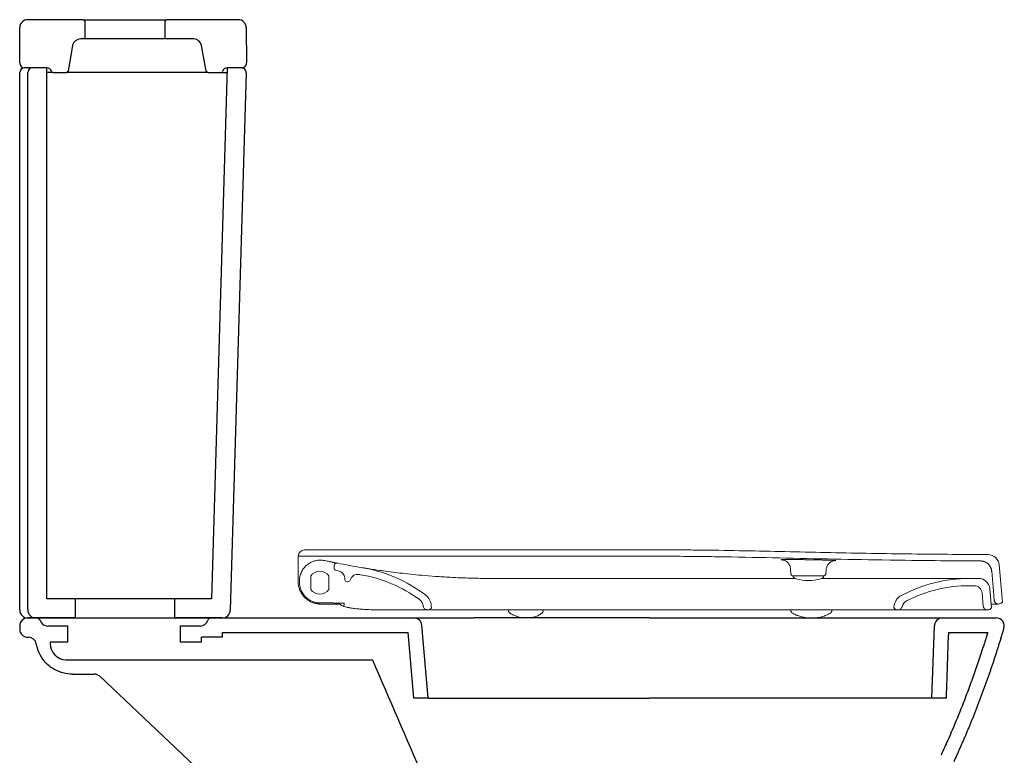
# Model space of a CAD drawing. Header units: millimetres. Extents: x 4851.568 to 4852.181, y 2500.707 to 2501.47.
# Tile 2 of 2: x 4851.568 to 4852.181, y 2501.011 to 2501.47. Entities that reach past the tile are written whole.
import ezdxf

# ---------------------------------------------------------------- set-up
doc = ezdxf.new("R2010")
doc.units = ezdxf.units.MM
doc.layers.add('SANINDUSA', color=3, linetype='Continuous')

msp = doc.modelspace()

# ---------------------------------------------------------------- linework, layer by layer
at = {"layer": 'SANINDUSA'}
for p, q in [((4851.56751, 2501.44299), (4851.56751, 2501.46499)), ((4851.60713, 2501.46999), (4851.57251, 2501.46999)), ((4851.60713, 2501.46999), (4851.65913, 2501.46999)), ((4851.60813, 2501.46899), (4851.60813, 2501.45799)), ((4851.65813, 2501.45799), (4851.65813, 2501.46899)), ((4851.70374, 2501.46999), (4851.65913, 2501.46999)), ((4851.70874, 2501.46502), (4851.70886, 2501.44301)), ((4851.60048, 2501.45386), (4851.59765, 2501.43782)), ((4851.60813, 2501.45799), (4851.6054, 2501.45799)), ((4851.65813, 2501.45799), (4851.60813, 2501.45799)), ((4851.67596, 2501.45799), (4851.65813, 2501.45799)), ((4851.68371, 2501.43782), (4851.68088, 2501.45386)), ((4851.56751, 2501.10199), (4851.56751, 2501.43699)), ((4851.58451, 2501.43999), (4851.57051, 2501.43999)), ((4851.57251, 2501.10199), (4851.57251, 2501.43699)), ((4851.58451, 2501.43999), (4851.57551, 2501.43999)), ((4851.58451, 2501.10899), (4851.58451, 2501.43999)), ((4851.58838, 2501.43699), (4851.58451, 2501.43699)), ((4851.58838, 2501.43699), (4851.59667, 2501.43699)), ((4851.67879, 2501.43699), (4851.59667, 2501.43699)), ((4851.6847, 2501.43699), (4851.67879, 2501.43699)), ((4851.6847, 2501.43699), (4851.69299, 2501.43699)), ((4851.69681, 2501.43999), (4851.68699, 2501.10899)), ((4851.69299, 2501.43699), (4851.69672, 2501.43699)), ((4851.70572, 2501.43999), (4851.69681, 2501.43999)), ((4851.70586, 2501.43999), (4851.69686, 2501.43999)), ((4851.70872, 2501.43691), (4851.69878, 2501.10185)), ((4851.60215, 2501.10899), (4851.58451, 2501.10899)), ((4851.60215, 2501.10899), (4851.60215, 2501.09699)), ((4851.66415, 2501.10899), (4851.60215, 2501.10899)), ((4851.66415, 2501.09699), (4851.66415, 2501.10899)), ((4851.68699, 2501.10899), (4851.66415, 2501.10899)), ((4851.57251, 2501.09699), (4851.5783, 2501.09699)), ((4851.57751, 2501.09699), (4851.57251, 2501.09699)), ((4851.60215, 2501.09699), (4851.57751, 2501.09699)), ((4851.5783, 2501.09699), (4851.68671, 2501.09699)), ((4851.60215, 2501.09699), (4851.66415, 2501.09699)), ((4851.69378, 2501.09699), (4851.66415, 2501.09699)), ((4851.68671, 2501.09699), (4851.81323, 2501.09699)), ((4851.81323, 2501.09699), (4851.85071, 2501.09699)), ((4851.95982, 2501.09699), (4852.14264, 2501.09699)), ((4852.14264, 2501.09699), (4852.17618, 2501.09699)), ((4851.56751, 2501.09199), (4851.56751, 2501.08999)), ((4851.59751, 2501.09199), (4851.58501, 2501.09199)), ((4851.59751, 2501.08199), (4851.59751, 2501.09199)), ((4851.66751, 2501.09199), (4851.66751, 2501.08199)), ((4851.68001, 2501.09199), (4851.66751, 2501.09199)), ((4851.82219, 2501.04699), (4851.81822, 2501.09243)), ((4852.13607, 2501.04699), (4852.13765, 2501.09217)), ((4851.57251, 2501.08499), (4851.57295, 2501.08499)), ((4851.69401, 2501.08499), (4851.68072, 2501.08499)), ((4851.68072, 2501.08199), (4851.68072, 2501.08499)), ((4851.69401, 2501.08499), (4851.69401, 2501.08799)), ((4851.69401, 2501.08799), (4851.80957, 2501.08799)), ((4851.81316, 2501.04699), (4851.80957, 2501.08799)), ((4852.14651, 2501.08799), (4852.17082, 2501.08799)), ((4851.59751, 2501.08199), (4851.58651, 2501.08199)), ((4851.58651, 2501.08199), (4851.58651, 2501.08099)), ((4851.68072, 2501.08199), (4851.66751, 2501.08199)), ((4851.59651, 2501.07099), (4851.78732, 2501.07099)), ((4851.60051, 2501.06199), (4851.61402, 2501.06199)), ((4851.61745, 2501.06063), (4851.70132, 2500.98133)), ((4851.82219, 2501.04699), (4851.81316, 2501.04699)), ((4852.14508, 2501.04699), (4852.13607, 2501.04699))]:
    msp.add_line(p, q, dxfattribs=at)
at = {"layer": 'SANINDUSA', "linetype": 'Continuous', "lineweight": 15}
for p, q in [((4851.74107, 2501.13547), (4851.74107, 2501.13545)), ((4851.76357, 2501.12971), (4851.76357, 2501.12777)), ((4852.0429, 2501.13319), (4852.04275, 2501.1332)), ((4852.04791, 2501.1278), (4852.04822, 2501.12427)), ((4852.06988, 2501.12427), (4852.07015, 2501.12736)), ((4852.07577, 2501.1328), (4852.07542, 2501.13279)), ((4852.178, 2501.1301), (4852.17961, 2501.11167)), ((4851.74107, 2501.1265), (4851.74107, 2501.11967)), ((4851.74897, 2501.12334), (4851.74897, 2501.11465)), ((4851.76018, 2501.11465), (4851.76018, 2501.12334)), ((4851.77018, 2501.12099), (4851.77013, 2501.12181)), ((4851.79348, 2501.12644), (4851.79406, 2501.12636)), ((4852.05086, 2501.12163), (4852.04654, 2501.12163)), ((4852.05905, 2501.12335), (4852.04921, 2501.12335)), ((4852.0493, 2501.12335), (4852.04933, 2501.12326)), ((4852.04933, 2501.12326), (4852.05905, 2501.12326)), ((4852.06888, 2501.12335), (4852.05905, 2501.12335)), ((4852.05905, 2501.12326), (4852.06876, 2501.12326)), ((4852.06876, 2501.12326), (4852.0688, 2501.12335)), ((4852.15938, 2501.12163), (4852.16517, 2501.12163)), ((4852.17333, 2501.12613), (4852.17463, 2501.11124)), ((4851.74187, 2501.11934), (4851.74187, 2501.12007)), ((4851.77202, 2501.11957), (4851.77168, 2501.11957)), ((4852.15938, 2501.11713), (4852.16238, 2501.11713)), ((4852.17214, 2501.11524), (4852.17321, 2501.10308)), ((4852.16736, 2501.11257), (4852.16808, 2501.10436)), ((4852.17492, 2501.10796), (4852.17463, 2501.11124)), ((4852.18005, 2501.10667), (4852.17961, 2501.11167)), ((4851.75457, 2501.10633), (4851.76228, 2501.10633)), ((4851.76709, 2501.10567), (4851.75507, 2501.10567)), ((4851.82421, 2501.10308), (4851.82395, 2501.10308)), ((4851.82406, 2501.10479), (4851.82421, 2501.10308)), ((4852.1123, 2501.10308), (4852.11237, 2501.10393)), ((4852.11256, 2501.10308), (4852.1123, 2501.10308)), ((4852.17305, 2501.10308), (4852.17321, 2501.10308)), ((4852.17741, 2501.10567), (4852.17766, 2501.10567)), ((4852.18005, 2501.10667), (4852.17966, 2501.10667)), ((4851.79021, 2501.10208), (4851.79032, 2501.10208)), ((4851.82171, 2501.10208), (4851.82156, 2501.10208)), ((4851.82171, 2501.10208), (4851.89721, 2501.10208)), ((4851.87222, 2501.10209), (4851.87222, 2501.10157)), ((4851.8938, 2501.10157), (4851.89381, 2501.10208)), ((4851.89721, 2501.10208), (4851.96789, 2501.10208)), ((4851.96789, 2501.10208), (4852.03122, 2501.10208)), ((4852.03122, 2501.10208), (4852.07283, 2501.10208)), ((4852.04812, 2501.10174), (4852.04811, 2501.10207)), ((4852.07283, 2501.10208), (4852.09846, 2501.10208)), ((4852.07374, 2501.10173), (4852.07375, 2501.10208)), ((4852.09846, 2501.10208), (4852.11174, 2501.10208)), ((4852.11479, 2501.10208), (4852.11174, 2501.10208)), ((4852.11505, 2501.10208), (4852.11479, 2501.10208)), ((4852.17105, 2501.10208), (4852.17057, 2501.10208))]:
    msp.add_line(p, q, dxfattribs=at)
at = {"layer": 'SANINDUSA', "linetype": 'Continuous', "lineweight": 15, "flags": 128}
msp.add_lwpolyline([(4851.81668, 2501.10845), (4851.81668, 2501.10845)], dxfattribs=at)
at = {"layer": 'SANINDUSA'}
for centre, radius, start, end in [((4851.57251, 2501.46499), 0.005, 90, 180), ((4851.60713, 2501.46899), 0.001, 0, 90), ((4851.65913, 2501.46899), 0.001, 90, 180), ((4851.70374, 2501.46499), 0.005, 0.3, 90), ((4851.6054, 2501.45299), 0.005, 90, 170), ((4851.67596, 2501.45299), 0.005, 10, 90), ((4851.57051, 2501.44299), 0.003, 180, 270), ((4851.70586, 2501.44299), 0.003, 270, 0.3), ((4851.57051, 2501.43699), 0.003, 90, 180), ((4851.57551, 2501.43699), 0.003, 90, 180), ((4851.58451, 2501.43699), 0.003, 14.47751, 90), ((4851.58838, 2501.43799), 0.001, 194.47751, 270), ((4851.59667, 2501.43799), 0.001, 270, 350), ((4851.6847, 2501.43799), 0.001, 190, 270), ((4851.69299, 2501.43799), 0.001, 270, 345.52249), ((4851.69686, 2501.43699), 0.003, 90, 165.52249), ((4851.70572, 2501.43699), 0.003, 358.3, 90), ((4851.57251, 2501.10199), 0.005, 180, 270), ((4851.57251, 2501.09199), 0.005, 90, 180), ((4851.57751, 2501.10199), 0.005, 180, 270), ((4851.5783, 2501.09499), 0.002, 16.60155, 90), ((4851.68671, 2501.09499), 0.002, 90, 163.39845), ((4851.69378, 2501.10199), 0.005, 270, 358.3), ((4851.81323, 2501.09199), 0.005, 5, 90), ((4852.14264, 2501.09199), 0.005, 90, 178), ((4852.17618, 2501.09199), 0.005, 343.70388, 90), ((4851.58501, 2501.09699), 0.005, 196.60155, 270), ((4851.68001, 2501.09699), 0.005, 270, 343.39845), ((4851.57251, 2501.08999), 0.005, 180, 270), ((4851.57295, 2501.07999), 0.005, 10.07647, 90), ((4851.59651, 2501.08099), 0.01, 180, 270), ((4851.61402, 2501.05699), 0.005, 46.60368, 90)]:
    msp.add_arc(centre, radius, start, end, dxfattribs=at)
at = {"layer": 'SANINDUSA', "linetype": 'Continuous', "lineweight": 15}
for centre, radius, start, end in [((4851.74507, 2501.13547), 0.004, 90.10073, 180), ((4851.7386, 2501.13354), 0.00249, 2.99969, 8.33161), ((4852.17103, 2501.12949), 0.007, 5, 89.64088), ((4851.76507, 2501.12971), 0.0015, 78.78368, 179.99981), ((4851.76457, 2501.12777), 0.001, 180.00004, 258.7708), ((4851.76598, 2501.0396), 0.09, 52.67127, 80.57218), ((4851.76598, 2501.0396), 0.09, 52.67127, 80.57218), ((4851.75457, 2501.11899), 0.0071, 37.81515, 142.18485), ((4851.76514, 2501.12154), 0.005, 3, 78.96999), ((4851.77824, 2501.11917), 0.005, 80.46665, 163.03115), ((4851.76598, 2501.0396), 0.0855, 53.62905, 80.57218), ((4851.76598, 2501.0396), 0.0855, 53.62905, 80.57218), ((4852.04921, 2501.12435), 0.001, 185, 270), ((4852.05215, 2501.12429), 0.003, 200, 254.61074), ((4852.05905, 2501.14934), 0.02899, 254.61074, 285.38926), ((4852.06594, 2501.12429), 0.003, 285.38926, 340), ((4852.06888, 2501.12435), 0.001, 270, 355), ((4852.15938, 2501.03163), 0.09, 90, 118.01005), ((4852.16517, 2501.11463), 0.007, 5, 90), ((4851.77168, 2501.12107), 0.0015, 183, 270), ((4851.77202, 2501.12107), 0.0015, 270.00024, 343.03115), ((4852.15938, 2501.03163), 0.0855, 90, 116.99923), ((4852.16238, 2501.11213), 0.005, 5, 90), ((4851.75457, 2501.119), 0.0071, 217.81515, 322.18485), ((4851.81509, 2501.10401), 0.009, 5.00003, 52.67127), ((4852.12134, 2501.10314), 0.009, 118.01005, 175), ((4851.81312, 2501.10361), 0.006, 6.52487, 53.62905), ((4851.82171, 2501.10508), 0.003, 270, 318.18969), ((4852.11479, 2501.10508), 0.003, 221.81031, 270), ((4852.12328, 2501.10247), 0.006, 116.99923, 165.60864), ((4852.17766, 2501.10817), 0.0025, 270, 323.13), ((4852.05012, 2501.10178), 0.002, 181.11948, 245.51648)]:
    msp.add_arc(centre, radius, start, end, dxfattribs=at)
for points, knots in [([(4851.96854, 2501.13545), (4851.9638, 2501.13546), (4851.95906, 2501.13546), (4851.94958, 2501.13546), (4851.94484, 2501.13547), (4851.93063, 2501.13548), (4851.92115, 2501.1355), (4851.9093, 2501.13551), (4851.90693, 2501.13551), (4851.90219, 2501.1355), (4851.89982, 2501.1355), (4851.89271, 2501.13551), (4851.88798, 2501.13552), (4851.88087, 2501.13553), (4851.8785, 2501.13553), (4851.87376, 2501.13553), (4851.87139, 2501.13553), (4851.86428, 2501.13552), (4851.85954, 2501.13552), (4851.84532, 2501.13553), (4851.83585, 2501.13555), (4851.82163, 2501.13556), (4851.81689, 2501.13556), (4851.80741, 2501.13555), (4851.80267, 2501.13553), (4851.78846, 2501.13551), (4851.77898, 2501.13553), (4851.76713, 2501.13552), (4851.76476, 2501.13551), (4851.76002, 2501.1355), (4851.75765, 2501.13549), (4851.75054, 2501.13547), (4851.74581, 2501.13547), (4851.74107, 2501.13545)], [0, 0, 0, 0, 0.0625, 0.0625, 0.125, 0.125, 0.25, 0.25, 0.28125, 0.28125, 0.3125, 0.3125, 0.375, 0.375, 0.40625, 0.40625, 0.4375, 0.4375, 0.5, 0.5, 0.625, 0.625, 0.6875, 0.6875, 0.75, 0.75, 0.875, 0.875, 0.90625, 0.90625, 0.9375, 0.9375, 1, 1, 1, 1]), ([(4851.96854, 2501.13945), (4851.96389, 2501.13946), (4851.95923, 2501.13946), (4851.94992, 2501.13946), (4851.94526, 2501.13947), (4851.93129, 2501.13948), (4851.92198, 2501.1395), (4851.91034, 2501.13951), (4851.90801, 2501.13951), (4851.90336, 2501.13951), (4851.90103, 2501.1395), (4851.89405, 2501.1395), (4851.88939, 2501.13952), (4851.88008, 2501.13953), (4851.87542, 2501.13954), (4851.86611, 2501.13952), (4851.86146, 2501.13952), (4851.84749, 2501.13953), (4851.83818, 2501.13955), (4851.82421, 2501.13956), (4851.81955, 2501.13957), (4851.81257, 2501.13956), (4851.81024, 2501.13955), (4851.80559, 2501.13954), (4851.80326, 2501.13954), (4851.79162, 2501.13951), (4851.78231, 2501.13953), (4851.76834, 2501.13952), (4851.76368, 2501.13951), (4851.7567, 2501.13949), (4851.75437, 2501.13948), (4851.74972, 2501.13947), (4851.74739, 2501.13947), (4851.74506, 2501.13947)], [0, 0, 0, 0, 0.0625, 0.0625, 0.125, 0.125, 0.25, 0.25, 0.28125, 0.28125, 0.3125, 0.3125, 0.375, 0.375, 0.4375, 0.4375, 0.5, 0.5, 0.625, 0.625, 0.6875, 0.6875, 0.71875, 0.71875, 0.75, 0.75, 0.875, 0.875, 0.9375, 0.9375, 0.96875, 0.96875, 1, 1, 1, 1]), ([(4852.17107, 2501.13649), (4852.15419, 2501.1366), (4852.13731, 2501.13672), (4852.11199, 2501.13703), (4852.10355, 2501.13716), (4852.08668, 2501.13745), (4852.07824, 2501.13761), (4852.06136, 2501.13797), (4852.05293, 2501.13816), (4852.03605, 2501.13854), (4852.02761, 2501.13873), (4852.01074, 2501.13906), (4852.0023, 2501.1392), (4851.98964, 2501.13935), (4851.98542, 2501.13939), (4851.97698, 2501.13944), (4851.97276, 2501.13945), (4851.96854, 2501.13945)], [0, 0, 0, 0, 0.25, 0.25, 0.375, 0.375, 0.5, 0.5, 0.625, 0.625, 0.75, 0.75, 0.875, 0.875, 0.9375, 0.9375, 1, 1, 1, 1]), ([(4852.10501, 2501.13314), (4852.09364, 2501.13331), (4852.08227, 2501.13353), (4852.05952, 2501.13401), (4852.04815, 2501.13427), (4852.02541, 2501.13477), (4852.01403, 2501.13501), (4851.99697, 2501.13527), (4851.99129, 2501.13534), (4851.97991, 2501.13543), (4851.97423, 2501.13545), (4851.96854, 2501.13545)], [0, 0, 0, 0, 0.25, 0.25, 0.5, 0.5, 0.75, 0.75, 0.875, 0.875, 1, 1, 1, 1]), ([(4851.74107, 2501.1265), (4851.74107, 2501.12693), (4851.74107, 2501.12735), (4851.74107, 2501.12796), (4851.74107, 2501.12816), (4851.74107, 2501.12856), (4851.74107, 2501.12876), (4851.74107, 2501.12933), (4851.74107, 2501.1297), (4851.74107, 2501.13037), (4851.74107, 2501.1307), (4851.74107, 2501.13127), (4851.74107, 2501.13153), (4851.74107, 2501.13199), (4851.74107, 2501.13219), (4851.74107, 2501.13251), (4851.74107, 2501.13263), (4851.74107, 2501.13281), (4851.74107, 2501.13287), (4851.74107, 2501.13289)], [0, 0, 0, 0, 0.125, 0.125, 0.1875, 0.1875, 0.25, 0.25, 0.375, 0.375, 0.5, 0.5, 0.625, 0.625, 0.75, 0.75, 0.875, 0.875, 1, 1, 1, 1]), ([(4851.74187, 2501.12007), (4851.74187, 2501.12105), (4851.74198, 2501.122), (4851.7423, 2501.12341), (4851.74243, 2501.12388), (4851.74275, 2501.1248), (4851.74293, 2501.12524), (4851.74356, 2501.12655), (4851.74406, 2501.12736), (4851.74527, 2501.12889), (4851.74595, 2501.12958), (4851.74707, 2501.13048), (4851.74746, 2501.13077), (4851.74828, 2501.13129), (4851.7487, 2501.13153), (4851.75, 2501.13217), (4851.7509, 2501.13249), (4851.75232, 2501.13283), (4851.7528, 2501.13292), (4851.75375, 2501.13304), (4851.75423, 2501.13307), (4851.75519, 2501.13308), (4851.75568, 2501.13306), (4851.75664, 2501.13296), (4851.75713, 2501.13289), (4851.7576, 2501.13278)], [0, 0, 0, 0, 0.125, 0.125, 0.1875, 0.1875, 0.25, 0.25, 0.375, 0.375, 0.5, 0.5, 0.5625, 0.5625, 0.625, 0.625, 0.75, 0.75, 0.8125, 0.8125, 0.875, 0.875, 0.9375, 0.9375, 1, 1, 1, 1]), ([(4851.7576, 2501.13278), (4851.75858, 2501.13257), (4851.75956, 2501.13237), (4851.76054, 2501.13216), (4851.76065, 2501.13214), (4851.76076, 2501.13212), (4851.76088, 2501.13209)], [0, 0, 0, 0, 0.003000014, 0.003000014, 0.003000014, 0.00334709, 0.00334709, 0.00334709, 0.00334709]), ([(4851.76088, 2501.13209), (4851.76117, 2501.13203), (4851.76146, 2501.13197), (4851.76203, 2501.13186), (4851.76231, 2501.1318), (4851.76285, 2501.13169), (4851.76311, 2501.13163), (4851.76359, 2501.13154), (4851.76383, 2501.13149), (4851.76424, 2501.13141), (4851.76443, 2501.13137), (4851.76476, 2501.1313), (4851.7649, 2501.13127), (4851.76513, 2501.13123), (4851.76522, 2501.13121), (4851.76533, 2501.13119), (4851.76536, 2501.13118), (4851.76536, 2501.13118)], [0, 0, 0, 0, 0.125, 0.125, 0.25, 0.25, 0.375, 0.375, 0.5, 0.5, 0.625, 0.625, 0.75, 0.75, 0.875, 0.875, 1, 1, 1, 1]), ([(4851.781, 2501.12834), (4851.7812, 2501.12831), (4851.78198, 2501.12818), (4851.78304, 2501.12801), (4851.78383, 2501.12788)], [0, 0, 0, 0, 0.259788, 1, 1, 1, 1]), ([(4851.86262, 2501.12163), (4851.86262, 2501.12163), (4851.8602, 2501.12163), (4851.85458, 2501.12167), (4851.84546, 2501.1219), (4851.83576, 2501.12233), (4851.82658, 2501.12291), (4851.81828, 2501.12358), (4851.81086, 2501.1243), (4851.80432, 2501.12503), (4851.79825, 2501.12578), (4851.79286, 2501.12651), (4851.78824, 2501.12719), (4851.78487, 2501.12771), (4851.78302, 2501.12801), (4851.78255, 2501.12808), (4851.78254, 2501.12809)], [0, 0, 0, 0, 0, 0.056589, 0.143127, 0.229991, 0.316835, 0.403345, 0.483604, 0.564005, 0.644262, 0.734292, 0.824525, 0.914559, 0.997487, 1, 1, 1, 1]), ([(4852.04275, 2501.1332), (4852.04262, 2501.13321), (4852.04219, 2501.13324), (4852.04198, 2501.13328), (4852.04205, 2501.13333), (4852.04243, 2501.13336), (4852.04261, 2501.13337)], [0, 0, 0, 0, 0.13374, 0.442343, 0.750947, 1, 1, 1, 1]), ([(4852.0429, 2501.1332), (4852.0429, 2501.1332), (4852.04288, 2501.1332), (4852.043, 2501.13319), (4852.04329, 2501.13313), (4852.04379, 2501.133), (4852.04447, 2501.13275), (4852.04525, 2501.13232), (4852.04606, 2501.13169), (4852.04682, 2501.13085), (4852.04743, 2501.12979), (4852.04781, 2501.12875), (4852.04786, 2501.12806), (4852.04787, 2501.1278)], [0, 0, 0, 0, 0.0463759, 0.1235926, 0.1880515, 0.2538024, 0.3338588, 0.4305507, 0.5373178, 0.65631, 0.7847104, 0.9182704, 1, 1, 1, 1]), ([(4852.04383, 2501.1334), (4852.0443, 2501.13341), (4852.04525, 2501.13342), (4852.04718, 2501.13342), (4852.04941, 2501.13342), (4852.05193, 2501.1334), (4852.05465, 2501.13337), (4852.0575, 2501.13333), (4852.06039, 2501.13328), (4852.06325, 2501.13323), (4852.06599, 2501.13318), (4852.06853, 2501.13312), (4852.0708, 2501.13307), (4852.07276, 2501.13301), (4852.07428, 2501.13296), (4852.07525, 2501.13292), (4852.07553, 2501.13291), (4852.07561, 2501.1329)], [0, 0, 0, 0, 0.06961, 0.13922, 0.208738, 0.278255, 0.347803, 0.417352, 0.486873, 0.556394, 0.62589, 0.695385, 0.764861, 0.834337, 0.903818, 0.973299, 1, 1, 1, 1]), ([(4852.07018, 2501.12736), (4852.07021, 2501.12766), (4852.07027, 2501.12838), (4852.07067, 2501.12942), (4852.07126, 2501.13041), (4852.07197, 2501.13121), (4852.07272, 2501.13181), (4852.07347, 2501.13224), (4852.07416, 2501.13252), (4852.07472, 2501.13268), (4852.07511, 2501.13275), (4852.07534, 2501.13278), (4852.07548, 2501.13279), (4852.07549, 2501.13279), (4852.07549, 2501.13279)], [0, 0, 0, 0, 0.094261, 0.222437, 0.340031, 0.448447, 0.547962, 0.637947, 0.716231, 0.77962, 0.831189, 0.875214, 0.92904, 1, 1, 1, 1]), ([(4852.07561, 2501.1329), (4852.07576, 2501.13289), (4852.07615, 2501.13287), (4852.07623, 2501.13284), (4852.07611, 2501.13281), (4852.07581, 2501.1328), (4852.07577, 2501.1328)], [0, 0, 0, 0, 0.223051, 0.585227, 0.947599, 1, 1, 1, 1]), ([(4852.1664, 2501.13252), (4852.15698, 2501.13258), (4852.14757, 2501.13265), (4852.12874, 2501.13282), (4852.11932, 2501.13293), (4852.10501, 2501.13314)], [0, 0, 0, 0, 0.5, 0.5, 1, 1, 1, 1]), ([(4852.1664, 2501.13252), (4852.16649, 2501.13252), (4852.16666, 2501.13252), (4852.16692, 2501.1325), (4852.16717, 2501.13248), (4852.16743, 2501.13244), (4852.16768, 2501.1324), (4852.16793, 2501.13234), (4852.16818, 2501.13228), (4852.16843, 2501.13221), (4852.16868, 2501.13213), (4852.16924, 2501.13191), (4852.1701, 2501.13149), (4852.17113, 2501.1307), (4852.172, 2501.12973), (4852.17254, 2501.12884), (4852.17285, 2501.12814), (4852.17303, 2501.12765), (4852.17317, 2501.12715), (4852.17327, 2501.12665), (4852.17331, 2501.1263), (4852.17333, 2501.12613)], [0, 0, 0, 0, 0.025218, 0.0503, 0.07528, 0.100193, 0.125072, 0.149953, 0.17487, 0.199857, 0.22495, 0.250181, 0.375064, 0.500021, 0.624904, 0.74986, 0.800152, 0.850037, 0.899788, 0.949684, 1, 1, 1, 1]), ([(4851.89391, 2501.12163), (4851.88856, 2501.12163), (4851.88328, 2501.12163), (4851.87545, 2501.12163), (4851.87286, 2501.12163), (4851.869, 2501.12163), (4851.86772, 2501.12163), (4851.8658, 2501.12163), (4851.86485, 2501.12163), (4851.86373, 2501.12163), (4851.86326, 2501.12163), (4851.86294, 2501.12163), (4851.86278, 2501.12163), (4851.86262, 2501.12163)], [0, 0, 0, 0, 0.5, 0.5, 0.75, 0.75, 0.875, 0.875, 0.9375, 0.96875, 0.984375, 0.984375, 1, 1, 1, 1]), ([(4851.96956, 2501.12163), (4851.95694, 2501.12163), (4851.94433, 2501.12163), (4851.9191, 2501.12163), (4851.90649, 2501.12163), (4851.89391, 2501.12163)], [0, 0, 0, 0, 0.5, 0.5, 1, 1, 1, 1]), ([(4852.04654, 2501.12163), (4852.04036, 2501.12163), (4852.02786, 2501.12163), (4852.01509, 2501.12163), (4852.00218, 2501.12163), (4851.98922, 2501.12163), (4851.97613, 2501.12163), (4851.96956, 2501.12163)], [0, 0, 0, 0, 0.25, 0.5, 0.5, 0.75, 1, 1, 1, 1]), ([(4852.09935, 2501.12163), (4852.09527, 2501.12163), (4852.08707, 2501.12163), (4852.07629, 2501.12163), (4852.06951, 2501.12163), (4852.06727, 2501.12163)], [0, 0, 0, 0, 0.399572, 0.801201, 1, 1, 1, 1]), ([(4852.13428, 2501.12163), (4852.13176, 2501.12163), (4852.1267, 2501.12163), (4852.11822, 2501.12163), (4852.10917, 2501.12163), (4852.10263, 2501.12163), (4852.09935, 2501.12163)], [0, 0, 0, 0, 0.2493148, 0.4999999, 0.7493147, 1, 1, 1, 1]), ([(4852.15441, 2501.12163), (4852.15223, 2501.12163), (4852.14945, 2501.12163), (4852.14269, 2501.12163), (4852.13876, 2501.12163), (4852.13428, 2501.12163)], [0, 0, 0, 0, 0.5, 0.5, 1, 1, 1, 1]), ([(4852.15938, 2501.12163), (4852.15938, 2501.12163), (4852.15927, 2501.12163), (4852.15896, 2501.12163), (4852.15883, 2501.12163), (4852.15852, 2501.12163), (4852.15834, 2501.12163), (4852.1573, 2501.12163), (4852.15606, 2501.12163), (4852.15441, 2501.12163)], [0, 0, 0, 0, 0.25, 0.25, 0.375, 0.375, 0.5, 0.5, 1, 1, 1, 1]), ([(4851.74107, 2501.11967), (4851.74107, 2501.11891), (4851.74113, 2501.11815), (4851.74137, 2501.11666), (4851.74155, 2501.11593), (4851.74192, 2501.11485), (4851.74205, 2501.1145), (4851.74235, 2501.1138), (4851.74251, 2501.11347), (4851.74304, 2501.11247), (4851.74344, 2501.11184), (4851.74389, 2501.11124)], [0, 0, 0, 0, 0.25, 0.25, 0.5, 0.5, 0.625, 0.625, 0.75, 0.75, 1, 1, 1, 1]), ([(4851.74337, 2501.11329), (4851.74312, 2501.11377), (4851.7429, 2501.11426), (4851.74252, 2501.11526), (4851.74236, 2501.11577), (4851.74211, 2501.11679), (4851.74202, 2501.11729), (4851.74193, 2501.11806), (4851.74191, 2501.11831), (4851.74188, 2501.11883), (4851.74187, 2501.11908), (4851.74187, 2501.11934)], [0, 0, 0, 0, 0.25, 0.25, 0.5, 0.5, 0.75, 0.75, 0.875, 0.875, 1, 1, 1, 1]), ([(4852.16238, 2501.11713), (4852.16232, 2501.11713), (4852.16221, 2501.11713), (4852.1612, 2501.11713), (4852.16027, 2501.11713), (4852.15944, 2501.11713), (4852.15938, 2501.11713)], [0, 0, 0, 0, 0.317201, 0.636022, 0.972026, 1, 1, 1, 1]), ([(4851.74337, 2501.11329), (4851.7436, 2501.11285), (4851.74386, 2501.11243), (4851.74443, 2501.11161), (4851.74473, 2501.11121), (4851.74572, 2501.11007), (4851.74646, 2501.1094), (4851.74727, 2501.10881)], [0, 0, 0, 0, 0.25, 0.25, 0.5, 0.5, 1, 1, 1, 1]), ([(4851.74389, 2501.11124), (4851.74439, 2501.11059), (4851.74492, 2501.10999), (4851.7461, 2501.1089), (4851.74673, 2501.1084), (4851.74741, 2501.10796)], [0, 0, 0, 0, 0.5, 0.5, 1, 1, 1, 1]), ([(4851.74727, 2501.10881), (4851.74784, 2501.1084), (4851.74842, 2501.10805), (4851.74933, 2501.10759), (4851.74964, 2501.10745), (4851.75025, 2501.1072), (4851.75056, 2501.10708), (4851.75148, 2501.10678), (4851.75211, 2501.10663), (4851.75305, 2501.10646), (4851.75337, 2501.10642), (4851.75384, 2501.10638), (4851.754, 2501.10636), (4851.75424, 2501.10635), (4851.75431, 2501.10634), (4851.75443, 2501.10634), (4851.75446, 2501.10634), (4851.75452, 2501.10634), (4851.75453, 2501.10634), (4851.75456, 2501.10633), (4851.75457, 2501.10633), (4851.75457, 2501.10633)], [0, 0, 0, 0, 0.25, 0.25, 0.375, 0.375, 0.5, 0.5, 0.75, 0.75, 0.875, 0.875, 0.9375, 0.9375, 0.96875, 0.96875, 0.984375, 0.984375, 0.992187, 0.992187, 1, 1, 1, 1]), ([(4851.74741, 2501.10796), (4851.74772, 2501.10775), (4851.74804, 2501.10756), (4851.74867, 2501.10722), (4851.74899, 2501.10706), (4851.74962, 2501.10677), (4851.74994, 2501.10664), (4851.75059, 2501.10641), (4851.75091, 2501.1063), (4851.75187, 2501.10603), (4851.7525, 2501.1059), (4851.75346, 2501.10576), (4851.75378, 2501.10573), (4851.75426, 2501.1057), (4851.75442, 2501.10569), (4851.75474, 2501.10568), (4851.75491, 2501.10567), (4851.75507, 2501.10567)], [0, 0, 0, 0, 0.125, 0.125, 0.25, 0.25, 0.375, 0.375, 0.5, 0.5, 0.75, 0.75, 0.875, 0.875, 0.9375, 0.9375, 1, 1, 1, 1]), ([(4851.76977, 2501.10615), (4851.76978, 2501.10619), (4851.76959, 2501.10622), (4851.76884, 2501.10627), (4851.76829, 2501.10629), (4851.76689, 2501.10631), (4851.76606, 2501.10632), (4851.76424, 2501.10633), (4851.76326, 2501.10633), (4851.76228, 2501.10633)], [0, 0, 0, 0, 0.25, 0.25, 0.5, 0.5, 0.75, 0.75, 1, 1, 1, 1]), ([(4851.76709, 2501.10567), (4851.76747, 2501.10542), (4851.76781, 2501.10499), (4851.76846, 2501.1046), (4851.76911, 2501.10431), (4851.76991, 2501.10404), (4851.77104, 2501.10376), (4851.77194, 2501.10356), (4851.77249, 2501.10346), (4851.77249, 2501.10346)], [0, 0, 0, 0, 0.103571, 0.231782, 0.376018, 0.549858, 0.782486, 0.999845, 1, 1, 1, 1]), ([(4851.76947, 2501.1042), (4851.76948, 2501.10425), (4851.76949, 2501.10431), (4851.7695, 2501.10437), (4851.76951, 2501.10446), (4851.76952, 2501.10455), (4851.76954, 2501.10464), (4851.76963, 2501.10526), (4851.76972, 2501.10586), (4851.76977, 2501.10615)], [-0.240279, -0.240279, -0.240279, -0.240279, -0.147358, -0.147358, -0.147358, 0, 0, 0, 1, 1, 1, 1]), ([(4851.79021, 2501.10208), (4851.79021, 2501.10208), (4851.78878, 2501.10208), (4851.78605, 2501.10212), (4851.78218, 2501.1023), (4851.77867, 2501.10259), (4851.77556, 2501.10296), (4851.77358, 2501.10326), (4851.77286, 2501.10342), (4851.77249, 2501.10346)], [0, 0, 0, 0, 0.000003, 0.188942, 0.383492, 0.572296, 0.766212, 0.988561, 1, 1, 1, 1]), ([(4851.8191, 2501.10414), (4851.81915, 2501.10387), (4851.81925, 2501.1036), (4851.81954, 2501.10309), (4851.81974, 2501.10285), (4851.8202, 2501.10246), (4851.82047, 2501.10231), (4851.82102, 2501.10212), (4851.8213, 2501.10208), (4851.82156, 2501.10208)], [0, 0, 0, 0, 0.25, 0.25, 0.5, 0.5, 0.75, 0.75, 1, 1, 1, 1]), ([(4852.11505, 2501.10208), (4852.11531, 2501.10208), (4852.11558, 2501.10212), (4852.1161, 2501.10229), (4852.11636, 2501.10243), (4852.11681, 2501.10278), (4852.117, 2501.10299), (4852.1173, 2501.10346), (4852.11741, 2501.10371), (4852.11747, 2501.10396)], [0, 0, 0, 0, 0.25, 0.25, 0.5, 0.5, 0.75, 0.75, 1, 1, 1, 1]), ([(4852.16808, 2501.10436), (4852.1681, 2501.10408), (4852.16818, 2501.10379), (4852.16845, 2501.10322), (4852.16864, 2501.10296), (4852.16912, 2501.10252), (4852.1694, 2501.10235), (4852.16998, 2501.10213), (4852.17029, 2501.10208), (4852.17057, 2501.10208)], [0, 0, 0, 0, 0.25, 0.25, 0.5, 0.5, 0.75, 0.75, 1, 1, 1, 1]), ([(4852.17305, 2501.10308), (4852.17293, 2501.10292), (4852.1728, 2501.10278), (4852.1725, 2501.10254), (4852.17234, 2501.10243), (4852.17199, 2501.10226), (4852.17181, 2501.10219), (4852.17143, 2501.1021), (4852.17124, 2501.10208), (4852.17105, 2501.10208)], [0, 0, 0, 0, 0.25, 0.25, 0.5, 0.5, 0.75, 0.75, 1, 1, 1, 1]), ([(4852.17741, 2501.10567), (4852.17737, 2501.10567), (4852.17729, 2501.10567), (4852.17651, 2501.10567), (4852.17523, 2501.10567), (4852.17363, 2501.10567), (4852.17298, 2501.10567)], [0, 0, 0, 0, 0.218151, 0.436992, 0.771091, 1, 1, 1, 1]), ([(4852.17741, 2501.10567), (4852.17736, 2501.10568), (4852.17725, 2501.10568), (4852.1771, 2501.10569), (4852.17695, 2501.10572), (4852.1768, 2501.10575), (4852.17665, 2501.10579), (4852.1764, 2501.10588), (4852.17608, 2501.10604), (4852.17571, 2501.10632), (4852.1754, 2501.10667), (4852.17518, 2501.10702), (4852.17504, 2501.10735), (4852.17495, 2501.10765), (4852.17493, 2501.10785), (4852.17492, 2501.10796)], [0, 0, 0, 0, 0.0419375, 0.0835651, 0.1250427, 0.1665316, 0.2081934, 0.2501875, 0.3750201, 0.5000576, 0.6248902, 0.7499277, 0.8334555, 0.9163815, 1, 1, 1, 1]), ([(4851.79073, 2501.10208), (4851.79386, 2501.10208), (4851.80012, 2501.10208), (4851.80955, 2501.10208), (4851.81664, 2501.10208), (4851.82059, 2501.10208), (4851.82139, 2501.10208)], [0, 0, 0, 0, 0.307634, 0.615148, 0.922602, 1, 1, 1, 1]), ([(4851.87222, 2501.10157), (4851.87223, 2501.10141), (4851.87223, 2501.10102), (4851.8725, 2501.1005), (4851.87283, 2501.10012), (4851.87305, 2501.09998), (4851.87312, 2501.09993)], [0, 0, 0, 0, 0.244973, 0.582109, 0.857199, 1, 1, 1, 1]), ([(4851.87312, 2501.09993), (4851.87348, 2501.09973), (4851.87416, 2501.09934), (4851.87525, 2501.09884), (4851.87617, 2501.09845), (4851.87681, 2501.09817), (4851.87734, 2501.09797), (4851.87779, 2501.0978), (4851.87823, 2501.09764), (4851.87875, 2501.09746), (4851.87936, 2501.0973), (4851.87986, 2501.0972), (4851.88032, 2501.09713), (4851.88086, 2501.09707), (4851.88147, 2501.09703), (4851.88217, 2501.097), (4851.88261, 2501.097), (4851.88285, 2501.09699)], [0, 0, 0, 0, 0.1459544, 0.284631, 0.3380932, 0.4031677, 0.4589732, 0.4761808, 0.53678, 0.6292721, 0.694471, 0.7297416, 0.768047, 0.8115593, 0.8630459, 0.9251882, 1, 1, 1, 1]), ([(4851.88285, 2501.09699), (4851.88386, 2501.09702), (4851.88575, 2501.09708), (4851.88848, 2501.09763), (4851.89096, 2501.09862), (4851.89245, 2501.09963), (4851.89292, 2501.09997)], [0, 0, 0, 0, 0.29214, 0.548439, 0.776128, 1, 1, 1, 1]), ([(4851.89292, 2501.09997), (4851.893, 2501.10002), (4851.89326, 2501.10018), (4851.89359, 2501.10066), (4851.89381, 2501.10118), (4851.8938, 2501.10149), (4851.8938, 2501.10157)], [0, 0, 0, 0, 0.163685, 0.508224, 0.883591, 1, 1, 1, 1]), ([(4852.04929, 2501.09996), (4852.05002, 2501.09957), (4852.05138, 2501.09884), (4852.05335, 2501.09812), (4852.05479, 2501.09773), (4852.05571, 2501.09752), (4852.05653, 2501.09737), (4852.05746, 2501.09721), (4852.05886, 2501.09704), (4852.06019, 2501.09701), (4852.06096, 2501.09699)], [0, 0, 0, 0, 0.195642, 0.362067, 0.482017, 0.552678, 0.592972, 0.677744, 0.813708, 1, 1, 1, 1]), ([(4852.06096, 2501.09699), (4852.06159, 2501.097), (4852.06292, 2501.09702), (4852.06475, 2501.0972), (4852.06698, 2501.0976), (4852.06953, 2501.09835), (4852.07161, 2501.09943), (4852.07264, 2501.09996)], [0, 0, 0, 0, 0.137796, 0.292732, 0.459665, 0.732431, 1, 1, 1, 1]), ([(4852.07264, 2501.09996), (4852.07275, 2501.10002), (4852.07311, 2501.10019), (4852.07353, 2501.10075), (4852.07374, 2501.10135), (4852.07374, 2501.10163), (4852.07374, 2501.10173)], [0, 0, 0, 0, 0.163395, 0.52539, 0.839856, 1, 1, 1, 1]), ([(4852.11514, 2501.10208), (4852.11554, 2501.10208), (4852.11939, 2501.10208), (4852.12609, 2501.10208), (4852.13519, 2501.10208), (4852.14058, 2501.10208), (4852.14328, 2501.10208)], [0, 0, 0, 0, 0.036844, 0.357902, 0.679124, 1, 1, 1, 1])]:
    msp.add_open_spline(points, degree=3, knots=knots, dxfattribs=at)
for points in [[(4851.74107, 2501.13545), (4851.74107, 2501.13327), (4851.74107, 2501.13308), (4851.74107, 2501.13289)], [(4851.76536, 2501.13118), (4851.77047, 2501.13017), (4851.77558, 2501.12924), (4851.78072, 2501.12839)], [(4852.04261, 2501.13337), (4852.04276, 2501.13337), (4852.04311, 2501.13339), (4852.04357, 2501.1334), (4852.04383, 2501.1334)], [(4851.76438, 2501.12679), (4851.76495, 2501.12668), (4851.76552, 2501.12656), (4851.7661, 2501.12645)], [(4851.77906, 2501.1241), (4851.77937, 2501.12405), (4851.77968, 2501.124), (4851.77998, 2501.12395)], [(4851.81908, 2501.1043), (4851.81909, 2501.10424), (4851.81909, 2501.10419), (4851.8191, 2501.10414)], [(4851.79073, 2501.10208), (4851.79059, 2501.10208), (4851.79045, 2501.10208), (4851.79032, 2501.10208)], [(4852.16513, 2501.10208), (4852.1604, 2501.10208), (4852.15298, 2501.10208), (4852.14328, 2501.10208)], [(4852.17057, 2501.10208), (4852.17057, 2501.10208), (4852.16873, 2501.10208), (4852.16513, 2501.10208)]]:
    msp.add_open_spline(points, degree=3, dxfattribs=at)
at = {"layer": 'SANINDUSA'}
for points, knots in [([(4851.95982, 2501.09699), (4851.95067, 2501.09699), (4851.94154, 2501.09699), (4851.92329, 2501.09699), (4851.91417, 2501.09699), (4851.89596, 2501.09699), (4851.88687, 2501.09699), (4851.86875, 2501.09699), (4851.85972, 2501.09699), (4851.85071, 2501.09699)], [0, 0, 0, 0, 0.25, 0.25, 0.5, 0.5, 0.75, 0.75, 1, 1, 1, 1]), ([(4852.17082, 2501.08799), (4852.17063, 2501.08735), (4852.17019, 2501.08591), (4852.1694, 2501.08338), (4852.16827, 2501.0798), (4852.16632, 2501.07378), (4852.16349, 2501.06539), (4852.15999, 2501.05554), (4852.15569, 2501.04411), (4852.15048, 2501.03113), (4852.14554, 2501.0197), (4852.14254, 2501.01315), (4852.14173, 2501.01137)], [0, 0, 0, 0, 0.027606, 0.062088, 0.096964, 0.165668, 0.292412, 0.419244, 0.546069, 0.737389, 0.928713, 1, 1, 1, 1]), ([(4852.14508, 2501.04699), (4852.14525, 2501.05203), (4852.14573, 2501.0657), (4852.14621, 2501.07937), (4852.14651, 2501.08799)], [0, 0, 0, 0, 0.368693, 1, 1, 1, 1]), ([(4852.1499, 2501.0076), (4852.15023, 2501.00832), (4852.1509, 2501.00976), (4852.15188, 2501.01193), (4852.15286, 2501.01411), (4852.15383, 2501.01628), (4852.15478, 2501.01846), (4852.15573, 2501.02064), (4852.15668, 2501.02283), (4852.15761, 2501.02502), (4852.15853, 2501.02721), (4852.15945, 2501.02941), (4852.16035, 2501.03161), (4852.16125, 2501.03381), (4852.16214, 2501.03601), (4852.16302, 2501.03822), (4852.16389, 2501.04044), (4852.16475, 2501.04265), (4852.1656, 2501.04487), (4852.16644, 2501.04709), (4852.16728, 2501.04932), (4852.1681, 2501.05155), (4852.16892, 2501.05378), (4852.16973, 2501.05602), (4852.17053, 2501.05826), (4852.17132, 2501.0605), (4852.1721, 2501.06275), (4852.17288, 2501.065), (4852.17364, 2501.06725), (4852.1744, 2501.0695), (4852.17514, 2501.07176), (4852.17588, 2501.07403), (4852.17661, 2501.07629), (4852.17733, 2501.07856), (4852.17804, 2501.08083), (4852.17875, 2501.08311), (4852.17921, 2501.08463), (4852.17944, 2501.08539)], [0, 0, 0, 0, 0.028614, 0.057221, 0.08582, 0.114413, 0.143, 0.171582, 0.200158, 0.228729, 0.257296, 0.285859, 0.314419, 0.342976, 0.37153, 0.400083, 0.428633, 0.457183, 0.485731, 0.51428, 0.542828, 0.571378, 0.599928, 0.62848, 0.657034, 0.68559, 0.71415, 0.742712, 0.771279, 0.799849, 0.828425, 0.857005, 0.885591, 0.914183, 0.942782, 0.971387, 1, 1, 1, 1]), ([(4851.60051, 2501.06199), (4851.59848, 2501.06199), (4851.59643, 2501.06222), (4851.59447, 2501.06273), (4851.59392, 2501.06287), (4851.59338, 2501.06304), (4851.59285, 2501.06322), (4851.59095, 2501.06387), (4851.58913, 2501.06478), (4851.58747, 2501.06591), (4851.58698, 2501.06625), (4851.58651, 2501.0666), (4851.58605, 2501.06697), (4851.58447, 2501.06824), (4851.58306, 2501.06974), (4851.58187, 2501.07138), (4851.58159, 2501.07177), (4851.58132, 2501.07218), (4851.58106, 2501.07259), (4851.57998, 2501.07431), (4851.57912, 2501.0762), (4851.57852, 2501.07815), (4851.57837, 2501.07864), (4851.57824, 2501.07914), (4851.57812, 2501.07964), (4851.57803, 2501.08005), (4851.57794, 2501.08046), (4851.57787, 2501.08087)], [0, 0, 0, 0, 0.00607889, 0.00607889, 0.00607889, 0.00775134, 0.00775134, 0.00775134, 0.01376735, 0.01376735, 0.01376735, 0.0155304, 0.0155304, 0.0155304, 0.02159207, 0.02159207, 0.02159207, 0.023032, 0.023032, 0.023032, 0.02914461, 0.02914461, 0.02914461, 0.03067179, 0.03067179, 0.03067179, 0.0319085, 0.0319085, 0.0319085, 0.0319085]), ([(4851.78732, 2501.07099), (4851.79784, 2501.0466), (4851.81882, 2500.99794), (4851.83981, 2500.94929), (4851.85027, 2500.92503)], [0, 0, 0, 0, 0.501449, 1, 1, 1, 1]), ([(4851.82219, 2501.04699), (4851.82219, 2501.04699), (4851.8224, 2501.04699), (4851.82301, 2501.04699), (4851.82327, 2501.04699), (4851.82373, 2501.04699), (4851.8239, 2501.04699), (4851.82425, 2501.04699), (4851.82445, 2501.04699), (4851.82547, 2501.04699), (4851.82647, 2501.04699), (4851.82824, 2501.04699), (4851.82887, 2501.04699), (4851.82989, 2501.04699), (4851.83024, 2501.04699), (4851.83097, 2501.04699), (4851.83134, 2501.04699), (4851.83325, 2501.04699), (4851.83492, 2501.04699), (4851.83762, 2501.04699), (4851.83856, 2501.04699), (4851.8405, 2501.04699), (4851.8415, 2501.04699), (4851.84458, 2501.04699), (4851.8467, 2501.04699), (4851.85001, 2501.04699), (4851.85113, 2501.04699), (4851.85342, 2501.04699), (4851.85458, 2501.04699), (4851.85574, 2501.04699)], [0, 0, 0, 0, 0.125, 0.125, 0.1875, 0.1875, 0.21875, 0.21875, 0.25, 0.25, 0.375, 0.375, 0.4375, 0.4375, 0.46875, 0.46875, 0.5, 0.5, 0.625, 0.625, 0.6875, 0.6875, 0.75, 0.75, 0.875, 0.875, 0.9375, 0.9375, 1, 1, 1, 1]), ([(4851.85574, 2501.04699), (4851.85596, 2501.04699), (4851.86469, 2501.04699), (4851.88199, 2501.04699), (4851.9078, 2501.04699), (4851.93376, 2501.04699), (4851.95112, 2501.04699), (4851.95982, 2501.04699)], [0, 0, 0, 0, 0.006336, 0.253738, 0.50154, 0.750563, 1, 1, 1, 1]), ([(4852.13607, 2501.04699), (4852.13598, 2501.04699), (4852.13579, 2501.04699), (4852.1343, 2501.04699), (4852.13191, 2501.04699), (4852.12841, 2501.04699), (4852.12384, 2501.04699), (4852.11824, 2501.04699), (4852.11164, 2501.04699), (4852.10406, 2501.04699), (4852.09582, 2501.04699), (4852.08679, 2501.04699), (4852.07701, 2501.04699), (4852.06651, 2501.04699), (4852.05559, 2501.04699), (4852.04435, 2501.04699), (4852.03178, 2501.04699), (4852.01782, 2501.04699), (4852.00248, 2501.04699), (4851.98694, 2501.04699), (4851.97269, 2501.04699), (4851.96364, 2501.04699), (4851.95982, 2501.04699)], [0, 0, 0, 0, 0.03872, 0.077544, 0.116276, 0.159575, 0.202993, 0.246324, 0.293592, 0.34103, 0.38851, 0.435839, 0.486738, 0.537796, 0.588941, 0.640061, 0.691011, 0.756229, 0.821606, 0.886999, 0.952239, 1, 1, 1, 1])]:
    msp.add_open_spline(points, degree=3, knots=knots, dxfattribs=at)
msp.add_open_spline([(4852.17944, 2501.08539), (4852.18098, 2501.09059)], degree=1, dxfattribs=at)

doc.saveas('drawing.dxf')
